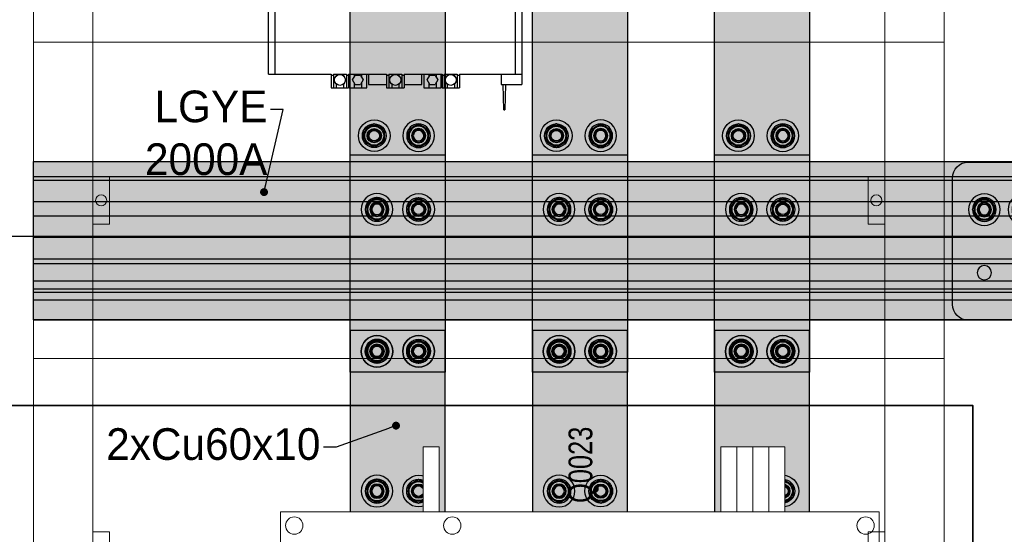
# Model space of a CAD drawing. Header units: millimetres. Extents: x -31 to 6803, y 0 to 664.
# Tile 68 of 118: x 1304 to 1347, y 142 to 165. Entities that reach past the tile are written whole.
import ezdxf
from ezdxf import colors
from ezdxf.entities.mleader import LeaderData, LeaderLine
from ezdxf.enums import TextEntityAlignment as Align
from ezdxf.math import Vec2, Vec3

# ---------------------------------------------------------------- set-up
doc = ezdxf.new("R2010")
doc.units = ezdxf.units.MM
doc.layers.add('!POMOCNICZE', color=8, linetype='Continuous', plot=False)
for name, color, linetype, lineweight in [('2DE_OBJ_Schneider-Front_Plates', 7, 'Continuous', 0), ('2DE_OBJ_Schneider-Mounting_Plates', 7, 'Continuous', 25), ('2DE_OBJ_Schneider-TAG', 112, 'Continuous', 0), ('SE_Busbars_AL', 30, 'Continuous', 0)]:
    doc.layers.add(name, color=color, linetype=linetype, lineweight=lineweight)
doc.layers.add('CP_WIPEOUT', color=255, linetype='Continuous')
doc.layers.add('INTFCLR_5769', color=7, linetype='Continuous')
doc.styles.add('CP_ATTR', font='arial.ttf')
doc.linetypes.add('CPFLEX', pattern='A,0.0001,-0.2,[131,LTYPESHP.SHX,S=0.2,R=0,X=-0.2,Y=0],-0.4,[131,LTYPESHP.SHX,S=0.2,R=180,X=0.2,Y=0],-0.2', length=0.8001)

# ---------------------------------------------------------------- blocks, each defined once
blk = doc.blocks.new('*U74')
at = {"transparency": 33554687}
h = blk.add_hatch(color=9, dxfattribs=at)
h.dxf.hatch_style = 1
h.paths.add_polyline_path([(-10, 0, 1), (10, 0, 1)])
at = {"color": 7}
blk.add_circle((-0.01, -0.01), 4.09, dxfattribs=at)
at = {"layer": 'INTFCLR_5769', "color": 7}
for p, q in [((-0.01, 7.5), (-6.49, 3.76)), ((6.49, 3.76), (0.01, 7.5)), ((-6.5, -3.74), (-6.5, 3.74)), ((6.5, -3.74), (6.5, 3.74)), ((-0.01, -7.5), (-6.49, -3.76)), ((6.49, -3.76), (0.01, -7.5))]:
    blk.add_line(p, q, dxfattribs=at)
for radius in [10, 7.5, 6.5, 6, 4.5, 4.32, 4, 3.32]:
    blk.add_circle((0, 0), radius, dxfattribs=at)
for centre, radius, start, end in [((0, 0), 7.5, 89.92779, 90.07506), ((0, 0), 7.5, 149.92506, 150.0721), ((-0.01, 0), 7.51, 29.9257, 30.0727), ((0.01, 0), 7.51, 209.9273, 210.07444), ((0, 0), 7.5, 329.92484, 330.07206), ((0, 0), 7.5, 269.92794, 270.07516)]:
    blk.add_arc(centre, radius, start, end, dxfattribs=at)
blk = doc.blocks.new('*U76')
at = {"transparency": 33554687}
h = blk.add_hatch(color=9, dxfattribs=at)
h.dxf.hatch_style = 1
h.paths.add_polyline_path([(-10, 0, 1), (10, 0, 1)])
at = {"color": 7}
blk.add_circle((-0.01, -0.01), 4.09, dxfattribs=at)
at = {"layer": 'INTFCLR_5769', "color": 7}
for p, q in [((-0.01, 7.5), (-6.49, 3.76)), ((6.49, 3.76), (0.01, 7.5)), ((-6.5, -3.74), (-6.5, 3.74)), ((6.5, -3.74), (6.5, 3.74)), ((-0.01, -7.5), (-6.49, -3.76)), ((6.49, -3.76), (0.01, -7.5))]:
    blk.add_line(p, q, dxfattribs=at)
for radius in [10, 7.5, 6.5, 6, 4.5, 4.32, 4, 3.32]:
    blk.add_circle((0, 0), radius, dxfattribs=at)
for centre, radius, start, end in [((0, 0), 7.5, 89.92779, 90.07506), ((0, 0), 7.5, 149.92506, 150.0721), ((-0.01, 0), 7.51, 29.9257, 30.0727), ((0.01, 0), 7.51, 209.9273, 210.07444), ((0, 0), 7.5, 329.92484, 330.07206), ((0, 0), 7.5, 269.92794, 270.07516)]:
    blk.add_arc(centre, radius, start, end, dxfattribs=at)
blk = doc.blocks.new('*U77')
at = {"transparency": 33554687}
h = blk.add_hatch(color=9, dxfattribs=at)
h.dxf.hatch_style = 1
h.paths.add_polyline_path([(-10, 0, 1), (10, 0, 1)])
at = {"color": 7}
blk.add_circle((-0.01, -0.01), 4.09, dxfattribs=at)
at = {"layer": 'INTFCLR_5769', "color": 7}
for p, q in [((-0.01, 7.5), (-6.49, 3.76)), ((6.49, 3.76), (0.01, 7.5)), ((-6.5, -3.74), (-6.5, 3.74)), ((6.5, -3.74), (6.5, 3.74)), ((-0.01, -7.5), (-6.49, -3.76)), ((6.49, -3.76), (0.01, -7.5))]:
    blk.add_line(p, q, dxfattribs=at)
for radius in [10, 7.5, 6.5, 6, 4.5, 4.32, 4, 3.32]:
    blk.add_circle((0, 0), radius, dxfattribs=at)
for centre, radius, start, end in [((0, 0), 7.5, 89.92779, 90.07506), ((0, 0), 7.5, 149.92506, 150.0721), ((-0.01, 0), 7.51, 29.9257, 30.0727), ((0.01, 0), 7.51, 209.9273, 210.07444), ((0, 0), 7.5, 329.92484, 330.07206), ((0, 0), 7.5, 269.92794, 270.07516)]:
    blk.add_arc(centre, radius, start, end, dxfattribs=at)
blk = doc.blocks.new('*U148')
at = {"layer": 'SE_Busbars_AL'}
h = blk.add_hatch(color=30, dxfattribs=at)
h.dxf.hatch_style = 1
h.paths.add_polyline_path([(0, 30), (0, -30), (461.62, -30), (461.62, 30)])
h.paths.add_polyline_path([(458.51, 13.13, -1), (438.51, 13.13, -1)], flags=16)
h.paths.add_polyline_path([(456.01, 13.13), (456.01, 13.13), (456.01, 13.12, -0.267259), (452.27, 6.63), (452.26, 6.63), (452.25, 6.63, -0.267258), (444.77, 6.63), (444.76, 6.63), (444.75, 6.63, -0.267259), (441.01, 13.12), (441, 13.13), (441.01, 13.13, -0.998716)], flags=0)
h.paths.add_polyline_path([(455.01, 13.13, -1), (442.01, 13.13, -1)], flags=0)
h.paths.add_polyline_path([(454.51, 13.13, -1), (442.51, 13.13, -1)], flags=0)
h.paths.add_polyline_path([(453.01, 13.13, -1), (444.01, 13.13, -1)], flags=0)
h.paths.add_polyline_path([(458.51, -13.13, -1), (438.51, -13.13, -1)], flags=16)
h.paths.add_polyline_path([(444.75, -6.63), (444.76, -6.63), (444.77, -6.63, -0.267258), (452.25, -6.63), (452.26, -6.63), (452.27, -6.63, -0.267259), (456.01, -13.12), (456.01, -13.13), (456.01, -13.13, -0.998716), (441.01, -13.13), (441, -13.13), (441.01, -13.12, -0.267259)], flags=0)
h.paths.add_polyline_path([(455.01, -13.13, -1), (442.01, -13.13, -1)], flags=0)
h.paths.add_polyline_path([(454.51, -13.13, -1), (442.51, -13.13, -1)], flags=0)
h.paths.add_polyline_path([(453.01, -13.13, -1), (444.01, -13.13, -1)], flags=0)
h.paths.add_polyline_path([(23.11, 13.13, -1), (3.11, 13.13, -1)], flags=16)
h.paths.add_polyline_path([(20.61, 13.13), (20.61, 13.13), (20.61, 13.12, -0.267259), (16.87, 6.63), (16.86, 6.63), (16.85, 6.63, -0.267258), (9.37, 6.63), (9.35, 6.63), (9.35, 6.63, -0.267259), (5.61, 13.12), (5.6, 13.13), (5.61, 13.13, -0.998716)], flags=0)
h.paths.add_polyline_path([(19.61, 13.13, -1), (6.61, 13.13, -1)], flags=0)
h.paths.add_polyline_path([(19.11, 13.13, -1), (7.11, 13.13, -1)], flags=0)
h.paths.add_polyline_path([(17.61, 13.13, -1), (8.61, 13.13, -1)], flags=0)
h.paths.add_polyline_path([(23.11, -13.13, -1), (3.11, -13.13, -1)], flags=16)
h.paths.add_polyline_path([(20.61, -13.12), (20.61, -13.13), (20.61, -13.13, -0.998716), (5.61, -13.13), (5.6, -13.13), (5.61, -13.12, -0.267259), (9.35, -6.63), (9.35, -6.63), (9.37, -6.63, -0.267258), (16.85, -6.63), (16.86, -6.63), (16.87, -6.63, -0.267259)], flags=0)
h.paths.add_polyline_path([(19.61, -13.13, -1), (6.61, -13.13, -1)], flags=0)
h.paths.add_polyline_path([(19.11, -13.13, -1), (7.11, -13.13, -1)], flags=0)
h.paths.add_polyline_path([(17.61, -13.13, -1), (8.61, -13.13, -1)], flags=0)
for p, q in [((0, 30), (461.62, 30)), ((461.62, 30), (461.62, -30)), ((461.62, -30), (0, -30))]:
    blk.add_line(p, q)
at = {"xscale": -1}
for name, p, rotation in [('*U76', (312.31, 13.13), 90), ('*U74', (448.51, -13.13), 270)]:
    blk.add_blockref(name, p, dxfattribs=dict(at, rotation=rotation))
for name, p, rotation in [('*U74', (448.51, 13.13), 270), ('*U77', (312.31, -14.88), 90.00000000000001)]:
    blk.add_blockref(name, p, dxfattribs=dict(rotation=rotation))
blk = doc.blocks.new('*U149')
at = {"layer": 'SE_Busbars_AL'}
h = blk.add_hatch(color=30, dxfattribs=at)
h.dxf.hatch_style = 1
h.paths.add_polyline_path([(0, 30), (0, -30), (114.54, -30), (114.54, 30)])
h.paths.add_polyline_path([(111.44, 13.13, -1), (91.44, 13.13, -1)], flags=16)
h.paths.add_polyline_path([(108.94, 13.13), (108.94, 13.13), (108.94, 13.12, -0.267259), (105.19, 6.63), (105.19, 6.63), (105.18, 6.63, -0.267258), (97.69, 6.63), (97.68, 6.63), (97.68, 6.63, -0.267259), (93.94, 13.12), (93.93, 13.13), (93.94, 13.13, -0.998716)], flags=0)
h.paths.add_polyline_path([(107.94, 13.13, -1), (94.94, 13.13, -1)], flags=0)
h.paths.add_polyline_path([(107.44, 13.13, -1), (95.44, 13.13, -1)], flags=0)
h.paths.add_polyline_path([(105.94, 13.13, -1), (96.94, 13.13, -1)], flags=0)
h.paths.add_polyline_path([(111.44, -13.13, -1), (91.44, -13.13, -1)], flags=16)
h.paths.add_polyline_path([(97.68, -6.63), (97.68, -6.63), (97.69, -6.63, -0.267258), (105.18, -6.63), (105.19, -6.63), (105.19, -6.63, -0.267259), (108.94, -13.12), (108.94, -13.13), (108.94, -13.13, -0.998716), (93.94, -13.13), (93.93, -13.13), (93.94, -13.12, -0.267259)], flags=0)
h.paths.add_polyline_path([(107.94, -13.13, -1), (94.94, -13.13, -1)], flags=0)
h.paths.add_polyline_path([(107.44, -13.13, -1), (95.44, -13.13, -1)], flags=0)
h.paths.add_polyline_path([(105.94, -13.13, -1), (96.94, -13.13, -1)], flags=0)
h.paths.add_polyline_path([(23.11, 13.13, -1), (3.11, 13.13, -1)], flags=16)
h.paths.add_polyline_path([(20.61, 13.13), (20.61, 13.13), (20.61, 13.12, -0.267259), (16.87, 6.63), (16.86, 6.63), (16.85, 6.63, -0.267258), (9.37, 6.63), (9.35, 6.63), (9.35, 6.63, -0.267259), (5.61, 13.12), (5.6, 13.13), (5.61, 13.13, -0.998716)], flags=0)
h.paths.add_polyline_path([(19.61, 13.13, -1), (6.61, 13.13, -1)], flags=0)
h.paths.add_polyline_path([(19.11, 13.13, -1), (7.11, 13.13, -1)], flags=0)
h.paths.add_polyline_path([(17.61, 13.13, -1), (8.61, 13.13, -1)], flags=0)
h.paths.add_polyline_path([(23.11, -13.13, -1), (3.11, -13.13, -1)], flags=16)
h.paths.add_polyline_path([(20.61, -13.12), (20.61, -13.13), (20.61, -13.13, -0.998716), (5.61, -13.13), (5.6, -13.13), (5.61, -13.12, -0.267259), (9.35, -6.63), (9.35, -6.63), (9.37, -6.63, -0.267258), (16.85, -6.63), (16.86, -6.63), (16.87, -6.63, -0.267259)], flags=0)
h.paths.add_polyline_path([(19.61, -13.13, -1), (6.61, -13.13, -1)], flags=0)
h.paths.add_polyline_path([(19.11, -13.13, -1), (7.11, -13.13, -1)], flags=0)
h.paths.add_polyline_path([(17.61, -13.13, -1), (8.61, -13.13, -1)], flags=0)
for p, q in [((0, -30), (0, 30)), ((0, 30), (114.54, 30)), ((114.54, 30), (114.54, -30)), ((114.54, -30), (0, -30))]:
    blk.add_line(p, q)
at = {"xscale": -1}
for name, p, rotation in [('*U74', (13.11, 13.13), 90), ('*U76', (191.13, 13.13), 90), ('*U74', (101.44, -13.13), 270)]:
    blk.add_blockref(name, p, dxfattribs=dict(at, rotation=rotation))
for name, p, rotation in [('*U74', (101.44, 13.13), 270), ('*U74', (13.11, -13.13), 90.00000000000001), ('*U77', (191.13, -13.13), 90.00000000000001)]:
    blk.add_blockref(name, p, dxfattribs=dict(rotation=rotation))
blk = doc.blocks.new('*U150')
at = {"true_color": 0x939598}
h = blk.add_hatch(color=252, dxfattribs=at)
h.dxf.hatch_style = 1
h.paths.add_polyline_path([(655.94, 40.5), (655.94, 50), (0, 50), (0, 40.5)])
at = {"true_color": 0x636466}
h = blk.add_hatch(color=251, dxfattribs=at)
h.dxf.hatch_style = 1
h.paths.add_polyline_path([(0, 40.5), (0, 38.25), (655.94, 38.25), (655.94, 40.5)])
h = blk.add_hatch(color=30)
h.dxf.hatch_style = 1
h.paths.add_polyline_path([(655.94, 24.75), (655.94, 38.25), (0, 38.25), (0, 24.75)])
at = {"true_color": 0x939598}
h = blk.add_hatch(color=252, dxfattribs=at)
h.dxf.hatch_style = 1
h.paths.add_polyline_path([(0, 24.75), (0, 15.75), (655.94, 15.75), (655.94, 24.75)])
h = blk.add_hatch(color=30)
h.dxf.hatch_style = 1
h.paths.add_polyline_path([(0, 15.75), (0, 2.25), (655.94, 2.25), (655.94, 15.75)])
h = blk.add_hatch(color=252, dxfattribs=at)
h.dxf.hatch_style = 1
h.paths.add_polyline_path([(655.94, -11.5), (655.94, 2.25), (0, 2.25), (0, -11.5)])
at = {"true_color": 0x636466}
h = blk.add_hatch(color=251, dxfattribs=at)
h.dxf.hatch_style = 1
h.paths.add_polyline_path([(655.94, -14.5), (655.94, -11.5), (0, -11.5), (0, -14.5)])
at = {"true_color": 0x939598}
h = blk.add_hatch(color=252, dxfattribs=at)
h.dxf.hatch_style = 1
h.paths.add_polyline_path([(655.94, -25.5), (655.94, -14.5), (0, -14.5), (0, -25.5)])
at = {"true_color": 0x636466}
h = blk.add_hatch(color=251, dxfattribs=at)
h.dxf.hatch_style = 1
h.paths.add_polyline_path([(0, -25.5), (0, -30.5), (655.94, -30.5), (655.94, -25.5)])
at = {"true_color": 0x939598}
h = blk.add_hatch(color=252, dxfattribs=at)
h.dxf.hatch_style = 1
h.paths.add_polyline_path([(655.94, -32.54), (655.94, -30.5), (0, -30.5), (0, -32.54)])
at = {"true_color": 0x636466}
h = blk.add_hatch(color=251, dxfattribs=at)
h.dxf.hatch_style = 1
h.paths.add_polyline_path([(655.94, -37.5), (655.94, -32.54), (0, -32.54), (0, -37.5)])
at = {"true_color": 0x939598}
h = blk.add_hatch(color=252, dxfattribs=at)
h.dxf.hatch_style = 1
h.paths.add_polyline_path([(655.94, -50), (655.94, -37.5), (0, -37.5), (0, -50)])
for p, q in [((0, 50), (655.94, 50)), ((0, -50), (0, 50)), ((0, 40.5), (655.94, 40.5)), ((0, 38.25), (655.94, 38.25)), ((0, 24.75), (655.94, 24.75)), ((0, 15.75), (655.94, 15.75)), ((0, 2.25), (655.94, 2.25)), ((0, -11.5), (655.94, -11.5)), ((0, -14.5), (655.94, -14.5)), ((0, -25.5), (655.94, -25.5)), ((0, -30.5), (655.94, -30.5)), ((0, -32.54), (655.94, -32.54)), ((0, -37.5), (655.94, -37.5)), ((0, -50), (655.94, -50)), ((655.94, -50), (0, -50))]:
    blk.add_line(p, q)
blk = doc.blocks.new('*U156')
blk.add_wipeout([(400.05, 311.14), (340.49, 311.14), (340.49, 352.14), (299.99, 352.14), (299.99, 311.14), (122.12, 311.14), (122.12, 352.14), (112, 352.14), (112, 311.14), (22.05, 311.14), (22.05, 252.14), (27.05, 252.14), (27.05, 2.14), (0.05, 2.14), (0, 0), (29.05, 0.14), (29.05, 11.14), (393.05, 11.14), (393.05, 0.14), (422.05, 0.14), (422.05, 2.14), (395.05, 2.14), (395.05, 252.14), (400.05, 252.14)]).dxf.layer = 'CP_WIPEOUT'
at = {"true_color": 0xffffff, "transparency": 33554687}
h = blk.add_hatch(color=7, dxfattribs=at)
h.dxf.hatch_style = 1
h.paths.add_polyline_path([(202.35, 369.45), (202.35, 315.48), (220.42, 315.48), (220.42, 369.45)])
at = {"lineweight": 0}
for p, q in [((112, 352.14), (112, 311.14)), ((310.11, 352.14), (310.11, 311.14)), ((320.24, 352.14), (320.24, 311.14)), ((330.36, 352.14), (330.36, 311.14))]:
    blk.add_line(p, q, dxfattribs=at)
for points in [[(112, 352.14), (122.12, 352.14)], [(122.12, 311.14), (122.12, 352.14)], [(299.99, 311.14), (299.99, 352.14)], [(299.99, 352.14), (340.49, 352.14)], [(340.49, 311.14), (340.49, 352.14)], [(22.05, 252.14), (22.05, 311.14), (400.05, 311.14), (400.05, 252.14)]]:
    blk.add_lwpolyline(points, dxfattribs=at)
for centre in [(30.68, 302.51), (130.44, 302.51), (391.43, 302.51)]:
    blk.add_circle(centre, 5.5, dxfattribs=at)
at = {"style": 'CP_ATTR', "flags": 9}
for tag, p in [('PRODUCT-TYPE', (0.05, 0.14)), ('ORDER-NO', (0.05, 0.14)), ('CHARACTER', (0.05, 0.14)), ('VOLTAGE', (0.05, 0.14)), ('POWER_LOSSES', (0.05, 0.14)), ('NUMBER_OF_POLES', (0.05, 0.14)), ('IP', (0.05, 0.14)), ('LINK', (0.05, 0.14)), ('MARK3', (0.05, 0.14)), ('NAME', (0.06, 0.14)), ('MARK2', (0.06, 0.14)), ('PRODUCER', (0.06, 0.14)), ('CURRENT', (0.06, 0.14)), ('POWER', (0.06, 0.14)), ('TEXT_01', (0.06, 0.14)), ('OTHER', (0.06, 0.14)), ('NUMBER', (0.06, 0.14)), ('GROUP', (0.06, 0.14)), ('FUNCTION', (0.06, 0.14))]:
    blk.add_attdef(tag, text='', height=0.0005, dxfattribs=at).set_placement(p, align=Align.MIDDLE_LEFT)
at = {"linetype": 'ByBlock', "style": 'CP_ATTR', "flags": 9}
blk.add_attdef('WEIGHT', text='', height=0.0005, dxfattribs=at).set_placement((0.05, 0.14), align=Align.MIDDLE_LEFT)
at = {"layer": '2DE_OBJ_Schneider-TAG', "lineweight": 0, "width": 0.8}
blk.add_attdef('TAG', (218.87, 316.79), '', height=15, rotation=90, dxfattribs=at)
blk = doc.blocks.new('_Dot')
at = {"color": 0, "linetype": 'ByBlock', "lineweight": -2}
blk.add_line((-0.5, 0), (-1, 0), dxfattribs=at)
at = {"color": 0, "linetype": 'ByBlock', "const_width": 0.5}
blk.add_lwpolyline([(-0.25, 0, 1), (0.25, 0, 1)], format="xyb", close=True, dxfattribs=at)
blk = doc.blocks.new('2d_plyta_nw_650mm_14m_kk_se6_54tg3d0')
at = {"color": 0, "linetype": 'Continuous', "lineweight": 0}
for p, q in [((37.5, 0), (537.5, 0)), ((37.5, 0), (37.5, -450)), ((537.5, 0), (537.5, -450))]:
    blk.add_line(p, q, dxfattribs=at)
at = {"lineweight": 0}
blk.add_lwpolyline([(0, -450), (0, 0), (575, 0), (575, -450)], dxfattribs=at)
blk.add_lwpolyline([(0, -450), (0, 0), (575, 0), (575, -450)], dxfattribs=at)
blk.add_lwpolyline([(0, -450), (0, 0), (575, 0), (575, -450)], dxfattribs=at)
at = {"layer": '2DE_OBJ_Schneider-Front_Plates', "lineweight": 0}
for points in [[(37.5, -109.4), (48, -109.4), (48, -139.4), (37.5, -139.4)], [(37.5, -109.4), (48, -109.4), (48, -139.4), (37.5, -139.4)], [(37.5, -109.4), (48, -109.4), (48, -139.4), (37.5, -139.4)], [(537.5, -109.4), (527, -109.4), (527, -139.4), (537.5, -139.4)], [(537.5, -109.4), (527, -109.4), (527, -139.4), (537.5, -139.4)], [(537.5, -109.4), (527, -109.4), (527, -139.4), (537.5, -139.4)]]:
    blk.add_lwpolyline(points, dxfattribs=at)
at = {"lineweight": 0, "style": 'CP_ATTR', "flags": 9}
for tag, p in [('MARK3', (0, 0.01)), ('FUNCTION', (0, 0.01)), ('CHARACTER', (0, 0.01)), ('PRODUCER', (0, 0.01)), ('ORDER-NO', (0, 0.01)), ('PRODUCT-TYPE', (0, 0.01)), ('ARTICLE', (0, 0.01)), ('NAME', (0, 0.01)), ('OTHER', (0, 0)), ('LINK', (0, 0)), ('IP', (0, 0)), ('NUMBER_OF_POLES', (0, 0)), ('POWER_LOSSES', (0, 0)), ('POWER', (0, 0)), ('VOLTAGE', (0, 0)), ('CURRENT', (0.01, 0.01)), ('MARK2', (0.01, 0.01)), ('GROUP', (0.01, 0)), ('NUMBER', (0.01, 0)), ('TEXT_01', (0.01, 0))]:
    blk.add_attdef(tag, text='', height=0.0005, dxfattribs=at).set_placement(p, align=Align.MIDDLE_LEFT)
at = {"linetype": 'ByBlock', "lineweight": 0, "style": 'CP_ATTR', "flags": 9}
blk.add_attdef('WEIGHT', text='', height=0.0005, dxfattribs=at).set_placement((0, 0), align=Align.MIDDLE_LEFT)
blk = doc.blocks.new('1600A_DL')
at = {"transparency": 33554687}
h = blk.add_hatch(color=30, dxfattribs=at)
h.dxf.hatch_style = 1
h.paths.add_polyline_path([(50, 73.05, 0.414214), (40, 83.05), (-40, 83.05, 0.414214), (-50, 73.05), (-50, -73.05, 0.414214), (-40, -83.05), (40, -83.05, 0.414214), (50, -73.05)])
h.paths.add_polyline_path([(15.42, 37.97, -1), (24.42, 37.97, -1)], flags=16)
h.paths.add_polyline_path([(-29.92, 37.97, -1), (-9.92, 37.97, -1)], flags=16)
h.paths.add_polyline_path([(-13.42, 34.23), (-13.42, 34.22), (-13.43, 34.21, -0.267259), (-19.91, 30.47), (-19.92, 30.47), (-19.93, 30.47, -0.413837), (-27.42, 37.97, -0.413837), (-19.93, 45.47), (-19.92, 45.48), (-19.91, 45.47, -0.267259), (-13.43, 41.73), (-13.42, 41.72), (-13.42, 41.71, -0.131325), (-12.42, 37.97, -0.131325)], flags=0)
h.paths.add_polyline_path([(-26.42, 37.97, -1), (-13.42, 37.97, -1)], flags=0)
h.paths.add_polyline_path([(-25.92, 37.97, -1), (-13.92, 37.97, -1)], flags=0)
h.paths.add_polyline_path([(15.45, 62.97, -1), (24.45, 62.97, -1)], flags=16)
h.paths.add_polyline_path([(-24.42, 37.97, -1), (-15.42, 37.97, -1)], flags=0)
h.paths.add_polyline_path([(-24.25, 37.97, -1), (-15.6, 37.97, -1)], flags=0)
h.paths.add_polyline_path([(-15.92, 37.97, -1), (-23.92, 37.97, -1)], flags=0)
h.paths.add_polyline_path([(-23.25, 37.97, -1), (-16.6, 37.97, -1)], flags=0)
h.paths.add_polyline_path([(-29.95, 62.97, -1), (-9.95, 62.97, -1)], flags=16)
h.paths.add_polyline_path([(-19.94, 55.47), (-19.95, 55.47), (-19.95, 55.47, -0.413837), (-27.45, 62.97, -0.413837), (-19.95, 70.47), (-19.95, 70.48), (-19.94, 70.47, -0.267259), (-13.45, 66.73), (-13.45, 66.72), (-13.45, 66.71, -0.131325), (-12.45, 62.97, -0.131325), (-13.45, 59.23), (-13.45, 59.22), (-13.45, 59.21, -0.267259)], flags=0)
h.paths.add_polyline_path([(-26.45, 62.97, -1), (-13.45, 62.97, -1)], flags=0)
h.paths.add_polyline_path([(-25.95, 62.97, -1), (-13.95, 62.97, -1)], flags=0)
h.paths.add_polyline_path([(-24.45, 62.97, -1), (-15.45, 62.97, -1)], flags=0)
h.paths.add_polyline_path([(-24.27, 62.97, -1), (-15.62, 62.97, -1)], flags=0)
h.paths.add_polyline_path([(-15.95, 62.97, -1), (-23.95, 62.97, -1)], flags=0)
h.paths.add_polyline_path([(-23.27, 62.97, -1), (-16.62, 62.97, -1)], flags=0)
h.paths.add_polyline_path([(22.73, -63.1, -1), (2.73, -63.1, -1)], flags=16)
h.paths.add_polyline_path([(19.22, -59.34), (19.23, -59.35), (19.23, -59.36, -0.131325), (20.23, -63.1, -0.131325), (19.23, -66.84), (19.23, -66.85), (19.22, -66.86, -0.267259), (12.74, -70.6), (12.73, -70.61), (12.72, -70.6, -0.413837), (5.23, -63.1, -0.413837), (12.72, -55.6), (12.73, -55.6), (12.74, -55.6, -0.267259)], flags=0)
h.paths.add_polyline_path([(19.23, -63.1, -1), (6.23, -63.1, -1)], flags=0)
h.paths.add_polyline_path([(18.73, -63.1, -1), (6.73, -63.1, -1)], flags=0)
h.paths.add_polyline_path([(17.23, -63.1, -1), (8.23, -63.1, -1)], flags=0)
h.paths.add_polyline_path([(17.05, -63.1, -1), (8.4, -63.1, -1)], flags=0)
h.paths.add_polyline_path([(8.73, -63.1, -1), (16.73, -63.1, -1)], flags=0)
h.paths.add_polyline_path([(-2.31, -63.14, -1), (-22.31, -63.14, -1)], flags=16)
h.paths.add_polyline_path([(16.05, -63.1, -1), (9.4, -63.1, -1)], flags=0)
h.paths.add_polyline_path([(-5.82, -59.38), (-5.81, -59.39), (-5.81, -59.4, -0.131325), (-4.81, -63.14, -0.131325), (-5.81, -66.88), (-5.81, -66.89), (-5.82, -66.9, -0.267259), (-12.3, -70.64), (-12.31, -70.65), (-12.32, -70.64, -0.413837), (-19.81, -63.14, -0.413837), (-12.32, -55.64), (-12.31, -55.63), (-12.3, -55.64, -0.267259)], flags=0)
h.paths.add_polyline_path([(-5.81, -63.14, -1), (-18.81, -63.14, -1)], flags=0)
h.paths.add_polyline_path([(-6.31, -63.14, -1), (-18.31, -63.14, -1)], flags=0)
h.paths.add_polyline_path([(-7.81, -63.14, -1), (-16.81, -63.14, -1)], flags=0)
h.paths.add_polyline_path([(-7.99, -63.14, -1), (-16.64, -63.14, -1)], flags=0)
h.paths.add_polyline_path([(-16.31, -63.14, -1), (-8.31, -63.14, -1)], flags=0)
h.paths.add_polyline_path([(-8.99, -63.14, -1), (-15.64, -63.14, -1)], flags=0)
at = {"true_color": 0xc7c8ca}
h = blk.add_hatch(color=9, dxfattribs=at)
h.dxf.hatch_style = 1
h.paths.add_polyline_path([(-29.95, 62.97, 1), (-9.95, 62.97, 1)])
h = blk.add_hatch(color=9, dxfattribs=at)
h.dxf.hatch_style = 1
h.paths.add_polyline_path([(-29.92, 37.98, 1), (-9.92, 37.98, 1)])
h = blk.add_hatch(color=9, dxfattribs=at)
h.dxf.hatch_style = 1
h.paths.add_polyline_path([(-22.28, -63.09, 1), (-2.28, -63.09, 1)])
h = blk.add_hatch(color=9, dxfattribs=at)
h.dxf.hatch_style = 1
h.paths.add_polyline_path([(2.73, -63.09, 1), (22.73, -63.09, 1)])
at = {"color": 7}
for p, q in [((40, 83.05), (-40, 83.05)), ((-50, 73.05), (-50, -73.05)), ((50, -73.05), (50, 73.05)), ((-40, -83.05), (40, -83.05))]:
    blk.add_line(p, q, dxfattribs=at)
for centre in [(-19.95, 62.96), (-19.95, 37.96), (-12.29, -63.09), (12.71, -63.09)]:
    blk.add_circle(centre, 4.09, dxfattribs=at)
for centre, start, end in [((-40, 73.05), 90, 180), ((40, 73.05), 0, 90), ((-40, -73.05), 180, 270), ((40, -73.05), 270, 0)]:
    blk.add_arc(centre, 10, start, end, dxfattribs=at)
at = {"layer": 'INTFCLR_5769', "color": 7}
for p, q in [((-19.95, 70.47), (-26.44, 66.73)), ((-13.45, 66.73), (-19.94, 70.47)), ((-26.45, 59.23), (-26.45, 66.71)), ((-13.45, 59.23), (-13.45, 66.71)), ((-19.95, 55.47), (-26.44, 59.21)), ((-13.45, 59.21), (-19.94, 55.47)), ((-19.93, 45.47), (-26.41, 41.73)), ((-13.43, 41.73), (-19.91, 45.47)), ((-26.42, 34.23), (-26.42, 41.71)), ((-13.42, 34.23), (-13.42, 41.71)), ((-19.93, 30.47), (-26.41, 34.21)), ((-13.43, 34.21), (-19.91, 30.47)), ((-12.32, -55.64), (-18.8, -59.38)), ((-5.82, -59.38), (-12.3, -55.64)), ((12.72, -55.6), (6.24, -59.34)), ((19.22, -59.34), (12.74, -55.6)), ((-18.81, -66.88), (-18.81, -59.4)), ((-5.81, -66.88), (-5.81, -59.4)), ((6.23, -66.84), (6.23, -59.36)), ((19.23, -66.84), (19.23, -59.36)), ((-12.32, -70.64), (-18.8, -66.9)), ((-5.82, -66.9), (-12.3, -70.64)), ((12.72, -70.6), (6.24, -66.86)), ((19.22, -66.86), (12.74, -70.6))]:
    blk.add_line(p, q, dxfattribs=at)
for centre, radius in [((-19.95, 62.97), 10), ((-19.95, 62.97), 7.5), ((-19.95, 62.97), 6.5), ((-19.95, 62.97), 6), ((-19.95, 62.97), 4.5), ((-19.95, 62.97), 4.32), ((-19.95, 62.97), 4), ((-19.95, 62.97), 3.32), ((19.95, 62.97), 4.5), ((-19.92, 37.97), 10), ((-19.92, 37.97), 7.5), ((-19.92, 37.97), 6.5), ((-19.92, 37.97), 6), ((-19.92, 37.97), 4.5), ((-19.92, 37.97), 4.32), ((-19.92, 37.97), 4), ((-19.92, 37.97), 3.32), ((19.92, 37.97), 4.5), ((-12.31, -63.14), 10), ((-12.31, -63.14), 7.5), ((12.73, -63.1), 10), ((12.73, -63.1), 7.5), ((-12.31, -63.14), 6.5), ((-12.31, -63.14), 6), ((-12.31, -63.14), 4.5), ((-12.31, -63.14), 4.32), ((-12.31, -63.14), 4), ((-12.31, -63.14), 3.32), ((12.73, -63.1), 6.5), ((12.73, -63.1), 6), ((12.73, -63.1), 4.5), ((12.73, -63.1), 4.32), ((12.73, -63.1), 4), ((12.73, -63.1), 3.32)]:
    blk.add_circle(centre, radius, dxfattribs=at)
for centre, radius, start, end in [((-19.95, 62.97), 7.5, 89.92779, 90.07506), ((-19.94, 62.97), 7.5, 149.92506, 150.0721), ((-19.95, 62.97), 7.51, 29.9257, 30.0727), ((-19.94, 62.97), 7.51, 209.9273, 210.07444), ((-19.94, 62.97), 7.5, 329.92484, 330.07206), ((-19.95, 62.97), 7.5, 269.92794, 270.07516), ((-19.92, 37.97), 7.5, 89.92779, 90.07506), ((-19.92, 37.97), 7.5, 149.92506, 150.0721), ((-19.93, 37.97), 7.51, 29.9257, 30.0727), ((-19.92, 37.98), 7.51, 209.9273, 210.07444), ((-19.92, 37.97), 7.5, 329.92484, 330.07206), ((-19.92, 37.97), 7.5, 269.92794, 270.07516), ((-12.31, -63.15), 7.5, 89.92779, 90.07506), ((12.73, -63.11), 7.5, 89.92779, 90.07506), ((-12.31, -63.14), 7.5, 149.92506, 150.0721), ((-12.32, -63.14), 7.51, 29.9257, 30.0727), ((12.73, -63.1), 7.5, 149.92506, 150.0721), ((12.72, -63.1), 7.51, 29.9257, 30.0727), ((-12.31, -63.14), 7.51, 209.9273, 210.07444), ((-12.31, -63.14), 7.5, 329.92484, 330.07206), ((12.73, -63.1), 7.51, 209.9273, 210.07444), ((12.73, -63.1), 7.5, 329.92484, 330.07206), ((-12.31, -63.14), 7.5, 269.92794, 270.07516), ((12.73, -63.11), 7.5, 269.92794, 270.07516)]:
    blk.add_arc(centre, radius, start, end, dxfattribs=at)
at = {"color": 32, "true_color": 0xcd6928}
blk.add_text('2500 A', height=1.612, dxfattribs=at).set_placement((12.75, -9.6))
blk = doc.blocks.new('2d_prismap_plytcz_650_4m_se66_zu01t60')
at = {"lineweight": 0}
for p, q in [((37.5, 0), (0, 0)), ((0, 0), (0, -200)), ((575, 0), (534.53, 0)), ((575, -200), (575, 0)), ((0, -200), (37.5, -200)), ((37.5, -200), (537.5, -200)), ((537.5, -200), (575, -200))]:
    blk.add_line(p, q, dxfattribs=at)
at = {"layer": '2DE_OBJ_Schneider-Front_Plates', "lineweight": 0}
for p, q in [((37.5, 0), (537.5, 0)), ((37.5, -200), (37.5, 0)), ((537.5, 0), (537.5, -200)), ((537.5, -200), (37.5, -200))]:
    blk.add_line(p, q, dxfattribs=at)
for points in [[(37.5, -85), (48, -85), (48, -115), (37.5, -115)], [(537.5, -115), (527, -115), (527, -85), (537.5, -85)]]:
    blk.add_lwpolyline(points, dxfattribs=at)
for centre in [(42.75, -100), (532.25, -100)]:
    blk.add_circle(centre, 3.5, dxfattribs=at)
at = {"lineweight": 0, "style": 'CP_ATTR', "flags": 9}
for tag, p in [('MARK3', (0, 0.01)), ('FUNCTION', (0, 0.01)), ('CHARACTER', (0, 0.01)), ('PRODUCER', (0, 0.01)), ('ORDER-NO', (0, 0.01)), ('PRODUCT-TYPE', (0, 0.01)), ('ARTICLE', (0, 0.01)), ('NAME', (0, 0.01)), ('OTHER', (0, 0)), ('LINK', (0, 0)), ('IP', (0, 0)), ('NUMBER_OF_POLES', (0, 0)), ('POWER_LOSSES', (0, 0)), ('POWER', (0, 0)), ('VOLTAGE', (0, 0)), ('CURRENT', (0.01, 0.01)), ('MARK2', (0.01, 0.01)), ('GROUP', (0.01, 0)), ('NUMBER', (0.01, 0)), ('TEXT_01', (0.01, 0))]:
    blk.add_attdef(tag, text='', height=0.0005, dxfattribs=at).set_placement(p, align=Align.MIDDLE_LEFT)
at = {"linetype": 'ByBlock', "lineweight": 0, "style": 'CP_ATTR', "flags": 9}
blk.add_attdef('WEIGHT', text='', height=0.0005, dxfattribs=at).set_placement((0, 0), align=Align.MIDDLE_LEFT)
blk = doc.blocks.new('2d_prismap_din_650mm_4m_se38_ftw522e')
at = {"lineweight": 0}
for p, q in [((0, -200), (0, 0)), ((0, 0), (575, 0)), ((575, -200), (575, 0)), ((503.5, -82.5), (71.5, -82.5)), ((71.5, -82.5), (71.5, -117.5)), ((503.5, -117.5), (503.5, -82.5)), ((71.5, -117.5), (503.5, -117.5)), ((0, -200), (575, -200))]:
    blk.add_line(p, q, dxfattribs=at)
at = {"layer": '2DE_OBJ_Schneider-Front_Plates', "lineweight": 0}
for points in [[(537.5, 0), (37.5, 0), (37.5, -200), (537.5, -200)], [(71.5, -77.5), (503.5, -77.5), (503.5, -122.5), (71.5, -122.5)]]:
    blk.add_lwpolyline(points, close=True, dxfattribs=at)
for points in [[(37.5, -85), (48, -85), (48, -115), (37.5, -115)], [(537.5, -115), (527, -115), (527, -85), (537.5, -85)]]:
    blk.add_lwpolyline(points, dxfattribs=at)
for centre in [(42.75, -100), (532.25, -100)]:
    blk.add_circle(centre, 3.5, dxfattribs=at)
at = {"lineweight": 0, "style": 'CP_ATTR', "flags": 9}
for tag, p in [('MARK3', (0, 0.01)), ('FUNCTION', (0, 0.01)), ('CHARACTER', (0, 0.01)), ('PRODUCER', (0, 0.01)), ('ORDER-NO', (0, 0.01)), ('PRODUCT-TYPE', (0, 0.01)), ('ARTICLE', (0, 0.01)), ('NAME', (0, 0.01)), ('OTHER', (0, 0)), ('LINK', (0, 0)), ('IP', (0, 0)), ('NUMBER_OF_POLES', (0, 0)), ('POWER_LOSSES', (0, 0)), ('POWER', (0, 0)), ('VOLTAGE', (0, 0)), ('CURRENT', (0.01, 0.01)), ('MARK2', (0.01, 0.01)), ('GROUP', (0.01, 0)), ('NUMBER', (0.01, 0)), ('TEXT_01', (0.01, 0))]:
    blk.add_attdef(tag, text='', height=0.0005, dxfattribs=at).set_placement(p, align=Align.MIDDLE_LEFT)
at = {"linetype": 'ByBlock', "lineweight": 0, "style": 'CP_ATTR', "flags": 9}
blk.add_attdef('WEIGHT', text='', height=0.0005, dxfattribs=at).set_placement((0, 0), align=Align.MIDDLE_LEFT)
blk = doc.blocks.new('MCADDE0000182_2D-right')
at = {"color": 7}
for p, q in [((3.4, 52.7), (-3.6, 52.7)), ((-3.6, 52.7), (-3.6, 49.1)), ((3.4, 49.1), (3.4, 52.7)), ((76.9, 52.7), (69.9, 52.7)), ((69.9, 49.1), (69.9, 52.7)), ((76.9, 49.1), (76.9, 52.7)), ((-16.8, 49.1), (16.6, 49.1)), ((-16.8, 49.1), (-16.8, 24.1)), ((-16.8, 45.76), (-1.3, 45.76)), ((-1.3, 45.76), (-1.3, 24.1)), ((1.1, 45.76), (16.6, 45.76)), ((1.1, 45.76), (1.1, 24.1)), ((16.6, 49.1), (16.6, 24.1)), ((67, 49.1), (79.9, 49.1)), ((67, 49.1), (67, 25)), ((79.9, 45.76), (79.9, 49.1)), ((-40.6, 33.75), (-40.6, 25)), ((-40.6, 33.75), (-29.6, 33.75)), ((-38.48, 28.75), (-36.79, 31.68)), ((-37.4, 30.62), (-37.4, 33.75)), ((-33.41, 31.68), (-36.79, 31.68)), ((-33.41, 31.68), (-31.72, 28.76)), ((-32.8, 33.75), (-32.8, 30.63)), ((-29.6, 25), (-29.6, 33.75)), ((-29.1, 33.75), (-29.1, 25)), ((-29.1, 33.75), (-18.1, 33.75)), ((-27.7, 33.75), (-27.7, 25)), ((-25.9, 31.15), (-25.9, 33.75)), ((-21.3, 33.75), (-21.3, 31.22)), ((-19.5, 33.75), (-19.5, 25)), ((-18.1, 33.75), (-18.1, 25)), ((-1.3, 36.16), (-16.8, 36.16)), ((16.6, 36.16), (1.1, 36.16)), ((28.9, 33.75), (17.9, 33.75)), ((17.9, 33.75), (17.9, 25)), ((19.3, 33.75), (19.3, 25)), ((21.1, 33.75), (21.1, 31.25)), ((25.7, 33.75), (25.7, 31.15)), ((27.5, 33.75), (27.5, 25)), ((28.9, 33.75), (28.9, 25)), ((29.4, 33.75), (40.4, 33.75)), ((29.4, 33.75), (29.4, 25)), ((31.52, 28.76), (33.21, 31.68)), ((32.6, 30.63), (32.6, 33.75)), ((36.59, 31.68), (33.21, 31.68)), ((36.59, 31.68), (38.28, 28.75)), ((37.2, 33.75), (37.2, 30.62)), ((40.4, 25), (40.4, 33.75)), ((89.5, 24.1), (89.5, 36.16)), ((-80.1, -25), (-80.1, 25)), ((-29.1, 25), (-80.1, 25)), ((-76.1, 25), (-76.1, -25)), ((-36.79, 25.83), (-38.48, 28.75)), ((-37.4, 25), (-37.4, 26.89)), ((-36.79, 25.83), (-33.41, 25.83)), ((-31.72, 28.76), (-33.41, 25.83)), ((-32.8, 26.89), (-32.8, 25)), ((-29.1, 26), (-27.7, 26)), ((-27.7, 25), (-19.5, 25)), ((-25.9, 25), (-25.9, 26.28)), ((-21.3, 26.35), (-21.3, 25)), ((-19.5, 26), (-18.1, 26)), ((-16.8, 25), (-18.1, 25)), ((1.1, 25), (-1.3, 25)), ((17.9, 25), (16.6, 25)), ((17.9, 26), (19.3, 26)), ((19.3, 25), (27.5, 25)), ((21.1, 26.35), (21.1, 25)), ((25.7, 26.28), (25.7, 25)), ((27.5, 26), (28.9, 26)), ((79.9, 25), (28.9, 25)), ((33.21, 25.83), (31.52, 28.76)), ((32.6, 25), (32.6, 26.89)), ((33.21, 25.83), (36.59, 25.83)), ((38.28, 28.75), (36.59, 25.83)), ((37.2, 26.89), (37.2, 25)), ((75.9, -25), (75.9, 25)), ((79.9, 25), (79.9, -31.6)), ((-16.8, 24.1), (-1.3, 24.1)), ((1.1, 24.1), (16.6, 24.1)), ((79.9, 24.1), (89.5, 24.1)), ((-80.1, -25), (-40.5, -25)), ((-40.5, -25), (-40.5, -33.75)), ((-39.1, -26), (-40.5, -26)), ((-39.1, -25), (-39.1, -33.75)), ((-39.1, -25), (-30.9, -25)), ((-37.3, -25), (-37.3, -26.35)), ((-32.7, -25), (-32.7, -26.28)), ((-30.9, -25), (-30.9, -33.75)), ((-29.5, -26), (-30.9, -26)), ((-29.5, -25), (-29.5, -33.75)), ((-29.5, -25), (-5.5, -25)), ((-29.1, -25), (-29.1, -33.75)), ((-26.98, -28.75), (-25.29, -25.83)), ((-25.29, -31.68), (-26.98, -28.75)), ((-25.9, -25), (-25.9, -26.89)), ((-25.9, -30.62), (-25.9, -33.75)), ((-21.91, -25.83), (-25.29, -25.83)), ((-21.91, -25.83), (-20.22, -28.76)), ((-20.22, -28.76), (-21.91, -31.68)), ((-21.3, -25), (-21.3, -26.89)), ((-21.3, -30.63), (-21.3, -33.75)), ((-18.1, -33.75), (-18.1, -25)), ((-16.9, -25), (-16.9, -31.6)), ((-5.5, -25), (-5.5, -33.75)), ((-4.1, -26), (-5.5, -26)), ((-4.1, -25), (-4.1, -33.75)), ((-4.1, -25), (4.1, -25)), ((-2.3, -25), (-2.3, -26.3)), ((2.3, -25), (2.3, -26.28)), ((4.1, -25), (4.1, -33.75)), ((5.5, -26), (4.1, -26)), ((5.5, -25), (5.5, -33.75)), ((5.5, -25), (29.5, -25)), ((16.7, -31.6), (16.7, -25)), ((17.9, -25), (17.9, -33.75)), ((20.02, -28.76), (21.71, -25.83)), ((21.71, -31.68), (20.02, -28.76)), ((21.1, -25), (21.1, -26.89)), ((21.1, -30.63), (21.1, -33.75)), ((25.09, -25.83), (21.71, -25.83)), ((25.09, -25.83), (26.78, -28.75)), ((26.78, -28.75), (25.09, -31.68)), ((25.7, -25), (25.7, -26.89)), ((25.7, -30.62), (25.7, -33.75)), ((28.9, -33.75), (28.9, -25)), ((29.5, -25), (29.5, -33.75)), ((30.9, -26), (29.5, -26)), ((30.9, -25), (30.9, -33.75)), ((30.9, -25), (39.1, -25)), ((32.7, -25), (32.7, -26.3)), ((37.3, -25), (37.3, -26.35)), ((39.1, -25), (39.1, -33.75)), ((40.5, -26), (39.1, -26)), ((40.5, -25), (79.9, -25)), ((40.5, -25), (40.5, -33.75)), ((66.9, -25), (66.9, -31.6)), ((-40.5, -33.75), (-29.5, -33.75)), ((-37.3, -31.22), (-37.3, -33.75)), ((-32.7, -31.15), (-32.7, -33.75)), ((-29.1, -33.75), (-18.1, -33.75)), ((-25.29, -31.68), (-21.91, -31.68)), ((-16.9, -31.6), (-5.5, -31.6)), ((-5.5, -33.75), (5.5, -33.75)), ((-2.3, -31.21), (-2.3, -33.75)), ((2.3, -31.15), (2.3, -33.75)), ((5.5, -31.6), (16.7, -31.6)), ((17.9, -33.75), (28.9, -33.75)), ((21.71, -31.68), (25.09, -31.68)), ((29.5, -33.75), (40.5, -33.75)), ((32.7, -31.21), (32.7, -33.75)), ((37.3, -31.22), (37.3, -33.75)), ((66.9, -31.6), (79.9, -31.6)), ((68.43, -47.6), (68.15, -31.6)), ((69.5, -31.6), (69.22, -47.6)), ((68.43, -47.6), (69.22, -47.6))]:
    blk.add_line(p, q, dxfattribs=at)
for centre in [(-23.6, 28.75), (23.4, 28.75), (-35, -28.75), (0, -28.75), (35, -28.75)]:
    blk.add_circle(centre, 3.45, dxfattribs=at)
blk.add_arc((79.9, 36.16), 9.6, 0, 90, dxfattribs=at)

msp = doc.modelspace()

# ---------------------------------------------------------------- linework, layer by layer
at = {"layer": '!POMOCNICZE'}
msp.add_line((3, 155), (6803, 155), dxfattribs=at)
for p, q in [((1318.307, 158.599), (1322.507, 158.599)), ((1326.357, 158.599), (1330.557, 158.599)), ((1334.407, 158.599), (1338.607, 158.599))]:
    msp.add_line(p, q)
at = {"color": 1, "linetype": 'CPFLEX', "lineweight": 35}
for points in [[(1215.531, 93.694), (1345.82, 93.694), (1345.82, 147.512), (1290.957, 147.512), (1290.957, 237.16), (1215.531, 237.16)], [(1290.957, 237.16), (1434.6, 237.16), (1434.6, 93.694), (1345.82, 93.694), (1345.82, 147.512), (1290.957, 147.512), (1290.957, 237.16)]]:
    msp.add_lwpolyline(points, dxfattribs=at)

# ---------------------------------------------------------------- block references
at = {"yscale": 0.06999999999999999, "zscale": 0.06999999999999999}
for name, p, xscale, rotation in [('*U148', (1320.407, 181.304), 0.06999999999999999, 270), ('*U148', (1328.457, 181.304), 0.06999999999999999, 270), ('*U148', (1336.507, 181.304), 0.06999999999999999, 270), ('1600A_DL', (1350.739, 154.778), -0.06999999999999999, 90.00004020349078), ('*U149', (1320.407, 142.804), -0.06999999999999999, 269.9999999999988), ('*U149', (1328.457, 142.804), -0.06999999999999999, 269.9999999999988), ('*U149', (1336.507, 142.804), -0.06999999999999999, 269.9999999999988)]:
    msp.add_blockref(name, p, dxfattribs=dict(at, xscale=xscale, rotation=rotation))
at = {"xscale": 0.06999999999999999, "yscale": 0.06999999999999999, "zscale": 0.06999999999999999}
for name, p in [('MCADDE0000182_2D-right', (1320.299, 163.921)), ('*U150', (1304.304, 154.803))]:
    msp.add_blockref(name, p, dxfattribs=at)
at = {"layer": '2DE_OBJ_Schneider-Mounting_Plates', "xscale": 0.06999999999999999, "yscale": 0.06999999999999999, "zscale": 0.06999999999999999}
for name, p in [('2d_prismap_din_650mm_4m_se38_ftw522e', (1304.304, 177.584)), ('2d_prismap_plytcz_650_4m_se66_zu01t60', (1304.304, 163.584))]:
    msp.add_blockref(name, p, dxfattribs=at)

# ---------------------------------------------------------------- leaders
ml = msp.add_multileader_mtext('Standard')
ml.set_content('LGYE 2000A', color=256)
ml.set_leader_properties()
ml.set_arrow_properties(name='DOT')
ml.build(insert=Vec2(0, 0))
ml.multileader.update_dxf_attribs({"dogleg_length": 0.8, "arrow_head_size": 0.35})
ctx = ml.context
ctx.base_point, ctx.char_height, ctx.arrow_head_size, ctx.landing_gap_size, ctx.plane_origin = Vec3(1301.673, 160.598), 1.4, 0.35, 0.14, Vec3(1311.064, 156.948)
ctx.text_align_type, ctx.attachment_type = 2, 2
notes = []
notes.append((ctx, [(0, (1, 1, 0), (1315.347, 160.598), (-1, 0), 0.56, [(0, [(1314.496, 156.948)], 0, [])])]))
ctx.mtext.insert, ctx.mtext.width, ctx.mtext.alignment, ctx.mtext.flow_direction = Vec3(1314.647, 161.438), 0.049, 3, 5
for ctx, leaders in notes:
    for number, flags, end, landing, length, lines in leaders:
        leader = LeaderData()
        leader.index, (leader.has_last_leader_line, leader.has_dogleg_vector, leader.attachment_direction) = number, flags
        leader.last_leader_point, leader.dogleg_vector, leader.dogleg_length = Vec3(end), Vec3(landing), length
        for number, points, colour, breaks in lines:
            line = LeaderLine()
            line.index, line.vertices, line.color, line.breaks = number, Vec3.list(points), colors.encode_raw_color(colour), breaks
            leader.lines.append(line)
        ctx.leaders.append(leader)

# ---------------------------------------------------------------- next in the draw order: block references
at = {"xscale": 0.06999999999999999, "yscale": 0.06999999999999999, "zscale": 0.06999999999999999}
msp.add_blockref('*U156', (1313.684, 121.024), dxfattribs=at).add_auto_attribs({'TAG': 'Q0023'})

# ---------------------------------------------------------------- next in the draw order: block references
at = {"layer": '2DE_OBJ_Schneider-Mounting_Plates', "xscale": 0.06999999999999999, "yscale": 0.06999999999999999, "zscale": 0.06999999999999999}
msp.add_blockref('2d_plyta_nw_650mm_14m_kk_se6_54tg3d0', (1304.304, 149.584), dxfattribs=at)

# ---------------------------------------------------------------- next in the draw order: leaders
ml = msp.add_multileader_mtext('Standard')
ml.set_content('2xCu60x10', color=256)
ml.set_leader_properties()
ml.set_arrow_properties(name='DOT')
ml.build(insert=Vec2(0, 0))
ml.multileader.update_dxf_attribs({"dogleg_length": 0.8, "arrow_head_size": 0.35})
ctx = ml.context
ctx.base_point, ctx.char_height, ctx.arrow_head_size, ctx.landing_gap_size, ctx.plane_origin = Vec3(1305.649, 145.664), 1.4, 0.35, 0.14, Vec3(1320.329, 147.29)
ctx.text_align_type, ctx.attachment_type = 2, 2
notes = []
notes.append((ctx, [(0, (1, 1, 0), (1317.689, 145.664), (-1, 0), 0.56, [(0, [(1320.329, 146.618)], 0, [])])]))
ctx.mtext.insert, ctx.mtext.width, ctx.mtext.alignment, ctx.mtext.flow_direction = Vec3(1316.989, 146.504), 0.04557, 3, 5
for ctx, leaders in notes:
    for number, flags, end, landing, length, lines in leaders:
        leader = LeaderData()
        leader.index, (leader.has_last_leader_line, leader.has_dogleg_vector, leader.attachment_direction) = number, flags
        leader.last_leader_point, leader.dogleg_vector, leader.dogleg_length = Vec3(end), Vec3(landing), length
        for number, points, colour, breaks in lines:
            line = LeaderLine()
            line.index, line.vertices, line.color, line.breaks = number, Vec3.list(points), colors.encode_raw_color(colour), breaks
            leader.lines.append(line)
        ctx.leaders.append(leader)

doc.saveas('drawing.dxf')
